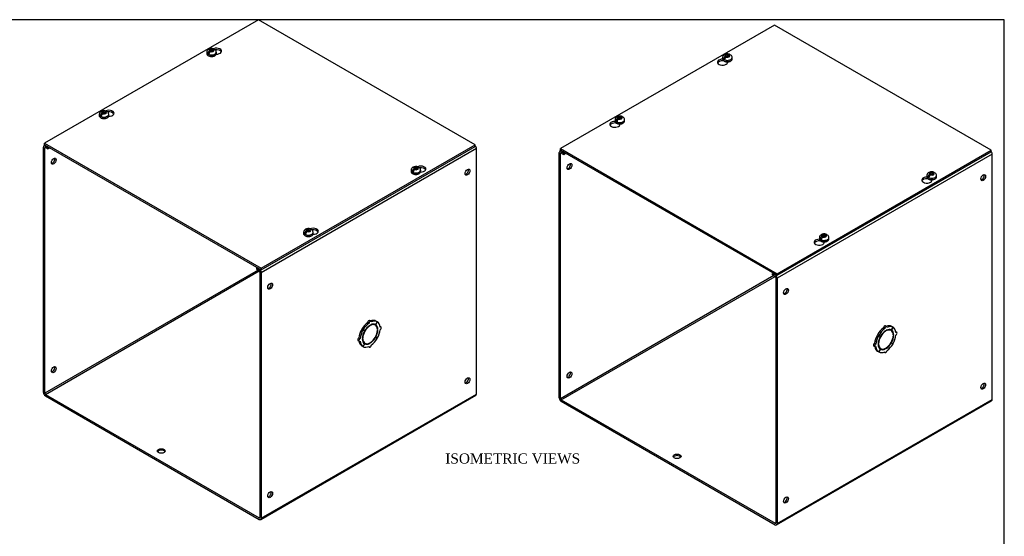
# Model space of a CAD drawing. Header units: inches. Extents: x 0.2 to 77.9, y -0.5 to 51.8.
# Tile 4 of 4: x 39.1 to 77.9, y 31.4 to 51.8. Entities that reach past the tile are written whole.
import ezdxf
from ezdxf.enums import TextEntityAlignment as Align

# ---------------------------------------------------------------- set-up
doc = ezdxf.new("R2010")
doc.units = ezdxf.units.IN
doc.header["$MEASUREMENT"] = 0
for name, color, linetype in [('COM56316-3', 7, 'Continuous'), ('COM70725-1', 7, 'Continuous'), ('Default', 7, 'Continuous'), ('SCS19515', 7, 'Continuous')]:
    doc.layers.add(name, color=color, linetype=linetype)
doc.styles.add('SEACAD_Times_New_Roman', font='times.ttf')

# ---------------------------------------------------------------- blocks, each defined once
blk = doc.blocks.new('SE5')
at = {"layer": 'COM56316-3', "color": 7, "linetype": 'Continuous'}
for p, q in [((68.824, 51.546), (60.383, 46.673)), ((77.367, 46.614), (68.824, 51.546)), ((66.8, 50.135), (66.8, 50.162)), ((66.8, 50.135), (66.815, 50.144)), ((66.977, 50.069), (66.977, 50.097)), ((62.557, 47.686), (62.557, 47.712)), ((62.557, 47.686), (62.573, 47.695)), ((62.734, 47.619), (62.734, 47.648)), ((60.383, 46.673), (68.926, 41.74)), ((60.383, 46.609), (60.383, 46.673)), ((60.383, 46.609), (68.926, 41.677)), ((68.926, 41.74), (77.367, 46.614)), ((77.367, 46.55), (77.367, 46.614)), ((68.926, 41.677), (77.367, 46.55)), ((74.857, 45.484), (74.857, 45.51)), ((74.857, 45.484), (74.872, 45.493)), ((75.034, 45.417), (75.034, 45.445)), ((70.614, 43.034), (70.614, 43.061)), ((70.614, 43.034), (70.63, 43.043)), ((70.791, 42.967), (70.791, 42.996)), ((68.926, 41.677), (68.926, 41.74))]:
    blk.add_line(p, q, dxfattribs=at)
for centre, major_axis, start_param, end_param in [((66.775, 50.083), (0.203, 0), 1.537302, 6.405229), ((66.775, 50.019), (-0.203, 0), 4.590345, 6.008059), ((62.533, 47.633), (0.203, 0), 1.537302, 6.405229), ((62.533, 47.57), (-0.203, 0), 4.590345, 6.008059), ((74.832, 45.431), (0.203, 0), 1.537302, 6.405229), ((74.832, 45.367), (-0.203, 0), 4.590345, 6.008059), ((70.59, 42.982), (0.203, 0), 1.537302, 6.405229), ((70.59, 42.918), (-0.203, 0), 4.590345, 6.008059)]:
    blk.add_ellipse(centre, major_axis=major_axis, ratio=0.57735, start_param=start_param, end_param=end_param, dxfattribs=at)
at = {"layer": 'COM70725-1', "color": 7, "linetype": 'Continuous'}
for p, q in [((60.405, 46.596), (60.361, 46.57)), ((60.339, 36.84), (60.339, 46.521)), ((60.39, 46.491), (60.415, 46.506)), ((60.39, 36.811), (60.39, 46.491)), ((60.437, 46.578), (60.415, 46.565)), ((60.415, 46.565), (60.515, 46.507)), ((60.415, 46.506), (60.515, 46.448)), ((60.515, 46.507), (60.537, 46.52)), ((60.515, 46.448), (60.515, 46.507)), ((60.515, 46.448), (60.588, 46.49)), ((77.411, 46.462), (68.926, 41.563)), ((77.411, 36.782), (77.411, 46.462)), ((68.798, 41.666), (60.39, 36.811)), ((60.415, 36.767), (68.849, 41.636)), ((68.771, 41.766), (68.749, 41.753)), ((68.749, 41.753), (68.849, 41.695)), ((68.749, 41.694), (68.749, 41.753)), ((68.749, 41.694), (68.849, 41.636)), ((68.849, 41.695), (68.871, 41.708)), ((68.875, 41.592), (68.875, 31.912)), ((68.926, 41.563), (68.926, 31.883)), ((73.175, 39.574), (73.124, 39.603)), ((73.251, 39.653), (73.2, 39.683)), ((73.499, 39.631), (73.437, 39.522)), ((73.439, 39.521), (73.502, 39.629)), ((73.499, 39.631), (73.448, 39.66)), ((73.502, 39.629), (73.499, 39.631)), ((72.937, 39.303), (72.886, 39.333)), ((72.886, 39.333), (72.949, 39.297)), ((72.939, 39.307), (72.888, 39.337)), ((72.951, 39.3), (72.888, 39.337)), ((72.937, 39.303), (73, 39.268)), ((73.001, 39.271), (72.939, 39.307)), ((73, 39.268), (72.949, 39.297)), ((73.001, 39.271), (72.951, 39.3)), ((73.205, 39.471), (73.189, 39.481)), ((73.205, 39.471), (73.205, 39.492)), ((73.233, 39.508), (73.233, 39.487)), ((73.426, 39.5), (73.375, 39.53)), ((73.439, 39.521), (73.437, 39.522)), ((73.528, 39.338), (73.509, 39.349)), ((73.511, 39.327), (73.528, 39.338)), ((73.528, 39.305), (73.511, 39.295)), ((73.646, 39.425), (73.612, 39.445)), ((72.742, 38.89), (72.793, 38.861)), ((72.824, 38.966), (72.773, 38.995)), ((72.91, 38.981), (72.928, 38.991)), ((72.928, 38.958), (72.91, 38.948)), ((72.928, 38.991), (72.911, 39.001)), ((73.437, 39.015), (73.425, 39.022)), ((73.439, 39.018), (73.426, 39.025)), ((73.437, 39.015), (73.499, 38.978)), ((73.502, 38.983), (73.439, 39.018)), ((72.937, 38.656), (72.886, 38.686)), ((73, 38.765), (72.937, 38.656)), ((72.939, 38.655), (72.937, 38.656)), ((72.939, 38.655), (73.001, 38.763)), ((72.962, 38.815), (73.013, 38.786)), ((73.001, 38.763), (73, 38.765)), ((73.154, 38.652), (73.188, 38.632)), ((73.205, 38.778), (73.186, 38.789)), ((73.205, 38.778), (73.205, 38.798)), ((73.233, 38.815), (73.233, 38.794)), ((60.415, 36.767), (68.849, 31.897)), ((60.415, 36.708), (68.849, 31.839)), ((68.903, 31.833), (77.389, 36.732)), ((68.926, 31.883), (77.411, 36.782)), ((68.875, 31.912), (68.849, 31.897))]:
    blk.add_line(p, q, dxfattribs=at)
for centre, major_axis, start_param, end_param in [((60.415, 46.477), (0.054, -0.0935), 2.356194, 3.926991), ((60.415, 46.477), (0.018, -0.0312), 2.356194, 3.926991), ((77.335, 46.506), (0.054, -0.0935), 0.785398, 1.918766), ((60.692, 45.997), (0.066, 0.115), 3.534412, 5.890366), ((77.007, 45.559), (0.066, 0.115), 3.534412, 5.890366), ((68.849, 41.607), (-0.054, 0.0935), 3.926991, 5.497787), ((68.849, 41.607), (-0.018, 0.0312), 3.926991, 5.497787), ((69.228, 41.068), (0.067, 0.115), 3.534412, 5.890366), ((73.168, 39.172), (0.281, 0.487), 0.896739, 1.566433), ((73.168, 39.629), (-0.0313, -0.0541), 3.141593, 5.497787), ((73.219, 39.599), (-0.0313, -0.0541), 2.356194, 5.497787), ((73.168, 39.172), (0.281, 0.487), 0.004363, 0.620067), ((73.219, 39.143), (0.281, 0.487), 0.004363, 0.674057), ((73.219, 39.143), (0.281, 0.487), 5.609128, 6.278822), ((73.168, 39.172), (-0.281, -0.487), 4.716752, 5.386446), ((73.219, 39.143), (-0.281, -0.487), 4.716752, 5.386446), ((73.219, 39.143), (-0.219, -0.379), 4.716752, 5.452057), ((73.219, 39.143), (-0.206, -0.357), 3.975495, 5.449283), ((73.219, 39.143), (0.281, 0.487), 0.896739, 1.566433), ((73.219, 39.143), (0.219, 0.379), 0.831128, 1.566433), ((73.219, 39.143), (-0.206, -0.357), 2.404698, 3.878487), ((73.219, 39.143), (0.219, 0.379), 0.004363, 0.739668), ((73.219, 39.143), (0.206, 0.357), 3.975495, 5.449283), ((73.168, 39.172), (-0.206, -0.357), 3.141593, 3.271499), ((73.168, 39.172), (0.219, 0.379), 5.920402, 6.166551), ((73.219, 39.143), (0.219, 0.379), 5.543517, 6.278822), ((73.219, 39.143), (0.219, 0.379), 4.716752, 5.452057), ((73.219, 39.143), (0.281, 0.487), 4.716752, 5.386446), ((73.615, 39.371), (-0.0312, -0.0541), 0.785398, 3.926991), ((72.773, 38.944), (0.0312, 0.0541), 0.785398, 3.141593), ((73.168, 39.172), (-0.281, -0.487), 5.663118, 6.278822), ((72.824, 38.915), (0.0312, 0.0541), 0.785398, 3.926991), ((73.219, 39.143), (-0.281, -0.487), 5.609128, 6.278822), ((73.219, 39.143), (-0.219, -0.379), 5.543517, 6.278822), ((73.219, 39.143), (0.206, 0.357), 2.404698, 3.878487), ((73.168, 39.172), (0.206, 0.357), 3.011687, 3.141593), ((73.219, 39.143), (-0.219, -0.379), 0.831128, 1.566433), ((73.219, 39.143), (-0.281, -0.487), 0.896739, 1.566433), ((73.219, 39.143), (-0.281, -0.487), 0.004363, 0.674057), ((73.168, 39.172), (-0.219, -0.379), 0.116634, 0.362783), ((73.219, 39.143), (-0.219, -0.379), 0.004363, 0.739668), ((73.219, 38.686), (0.0312, 0.0541), 2.356194, 5.497787), ((60.692, 37.773), (0.067, 0.115), 3.534412, 5.890366), ((77.007, 37.335), (0.066, 0.115), 3.534412, 5.890366), ((60.415, 36.796), (-0.054, 0.0935), 0.785398, 2.356194), ((60.415, 36.796), (-0.018, 0.0312), 0.785398, 2.356194), ((77.335, 36.826), (-0.054, 0.0935), 3.141593, 3.926991), ((64.986, 34.477), (-0.156, 0), 3.473487, 5.951291), ((69.228, 32.844), (0.067, 0.115), 3.534412, 5.890366), ((68.849, 31.927), (-0.018, 0.0312), 2.356194, 3.926991), ((68.849, 31.927), (-0.054, 0.0935), 2.356194, 3.926991)]:
    blk.add_ellipse(centre, major_axis=major_axis, ratio=0.57735, start_param=start_param, end_param=end_param, dxfattribs=at)
for centre, major_axis in [((60.743, 45.967), (0.066, 0.115)), ((77.057, 45.53), (0.067, 0.115)), ((69.279, 41.039), (0.067, 0.115)), ((60.743, 37.743), (0.067, 0.115)), ((77.057, 37.306), (0.066, 0.115)), ((64.986, 34.536), (0.156, 0)), ((69.279, 32.815), (0.067, 0.115))]:
    blk.add_ellipse(centre, major_axis=major_axis, ratio=0.57735, dxfattribs=at)
at = {"layer": 'SCS19515', "color": 7, "linetype": 'Continuous'}
for p, q in [((66.78, 50.263), (66.78, 50.214)), ((66.888, 50.254), (66.816, 50.213)), ((66.912, 50.329), (66.881, 50.311)), ((66.912, 50.369), (66.981, 50.369)), ((66.912, 50.329), (66.912, 50.369)), ((66.912, 50.329), (66.912, 50.278)), ((66.912, 50.308), (66.981, 50.308)), ((66.923, 50.287), (66.954, 50.304)), ((67.024, 50.304), (66.954, 50.304)), ((67.012, 50.387), (66.981, 50.369)), ((66.981, 50.308), (66.981, 50.369)), ((67.024, 50.332), (66.981, 50.308)), ((67.024, 50.345), (67.054, 50.362)), ((67.024, 50.345), (67.024, 50.304)), ((67.155, 50.214), (67.155, 50.263)), ((62.537, 47.814), (62.537, 47.765)), ((62.645, 47.805), (62.574, 47.763)), ((62.669, 47.879), (62.638, 47.862)), ((62.669, 47.92), (62.738, 47.92)), ((62.669, 47.879), (62.669, 47.92)), ((62.669, 47.879), (62.669, 47.828)), ((62.669, 47.858), (62.738, 47.858)), ((62.681, 47.837), (62.711, 47.855)), ((62.781, 47.855), (62.711, 47.855)), ((62.769, 47.937), (62.738, 47.92)), ((62.738, 47.858), (62.738, 47.92)), ((62.781, 47.883), (62.738, 47.858)), ((62.781, 47.895), (62.812, 47.913)), ((62.781, 47.895), (62.781, 47.855)), ((62.912, 47.765), (62.912, 47.814)), ((74.837, 45.612), (74.837, 45.563)), ((74.945, 45.602), (74.873, 45.561)), ((74.969, 45.677), (74.938, 45.659)), ((74.969, 45.717), (75.038, 45.717)), ((74.969, 45.677), (74.969, 45.717)), ((74.969, 45.677), (74.969, 45.626)), ((74.969, 45.656), (75.038, 45.656)), ((74.98, 45.635), (75.011, 45.653)), ((75.081, 45.653), (75.011, 45.653)), ((75.069, 45.735), (75.038, 45.717)), ((75.038, 45.656), (75.038, 45.717)), ((75.081, 45.681), (75.038, 45.656)), ((75.081, 45.693), (75.111, 45.711)), ((75.081, 45.693), (75.081, 45.653)), ((75.212, 45.563), (75.212, 45.612)), ((70.595, 43.162), (70.595, 43.113)), ((70.702, 43.153), (70.631, 43.111)), ((70.726, 43.228), (70.695, 43.21)), ((70.726, 43.268), (70.796, 43.268)), ((70.726, 43.228), (70.726, 43.268)), ((70.726, 43.228), (70.726, 43.177)), ((70.726, 43.207), (70.796, 43.207)), ((70.738, 43.185), (70.768, 43.203)), ((70.838, 43.203), (70.768, 43.203)), ((70.826, 43.286), (70.796, 43.268)), ((70.796, 43.207), (70.796, 43.268)), ((70.838, 43.231), (70.796, 43.207)), ((70.838, 43.243), (70.869, 43.261)), ((70.838, 43.243), (70.838, 43.203)), ((70.97, 43.113), (70.97, 43.162))]:
    blk.add_line(p, q, dxfattribs=at)
for centre, radius, start, end in [((66.958, 50.19), 0.144, 122.6431, 170.9725), ((67.001, 50.166), 0.144, 122.6435, 170.9722), ((67.027, 50.263), 0.128, 0.4963, 52.2625), ((62.716, 47.741), 0.144, 122.6431, 170.9725), ((62.758, 47.716), 0.144, 122.6435, 170.9722), ((62.784, 47.813), 0.128, 0.4963, 52.2625), ((75.015, 45.538), 0.144, 122.6431, 170.9725), ((75.058, 45.514), 0.144, 122.6435, 170.9722), ((75.084, 45.611), 0.128, 0.4963, 52.2625), ((70.773, 43.089), 0.144, 122.6431, 170.9725), ((70.815, 43.064), 0.144, 122.6435, 170.9722), ((70.841, 43.161), 0.128, 0.4963, 52.2625)]:
    blk.add_arc(centre, radius, start, end, dxfattribs=at)
for centre, major_axis, start_param, end_param in [((66.968, 50.263), (0.187, 0), 3.141482, 6.283185), ((66.968, 50.214), (-0.188, 0), 0, 3.141593), ((66.968, 50.276), (-0.186, 0), 0.623612, 0.947184), ((66.968, 50.337), (0.0975, 0), 1.098165, 3.614224), ((66.968, 50.337), (-0.0975, 0), 1.098165, 3.614224), ((66.968, 50.263), (0.187, 0), 0, 0.002419), ((62.725, 47.814), (0.187, 0), 3.141482, 6.283185), ((62.725, 47.765), (-0.187, 0), 0, 3.141593), ((62.725, 47.826), (-0.186, 0), 0.623612, 0.947184), ((62.725, 47.887), (0.0975, 0), 1.098165, 3.614224), ((62.725, 47.887), (-0.0975, 0), 1.098165, 3.614224), ((62.725, 47.814), (0.187, 0), 0, 0.002419), ((75.025, 45.612), (0.187, 0), 3.141482, 6.283185), ((75.025, 45.563), (-0.188, 0), 0, 3.141593), ((75.025, 45.624), (-0.186, 0), 0.623612, 0.947184), ((75.025, 45.685), (0.0975, 0), 1.098165, 3.614224), ((75.025, 45.685), (-0.0975, 0), 1.098165, 3.614224), ((75.025, 45.612), (0.187, 0), 0, 0.002419), ((70.782, 43.162), (0.188, 0), 3.141482, 6.283185), ((70.782, 43.113), (-0.188, 0), 0, 3.141593), ((70.782, 43.174), (-0.186, 0), 0.623612, 0.947184), ((70.782, 43.235), (0.0975, 0), 1.098165, 3.614224), ((70.782, 43.235), (-0.0975, 0), 1.098165, 3.614224), ((70.782, 43.162), (0.188, 0), 0, 0.002419)]:
    blk.add_ellipse(centre, major_axis=major_axis, ratio=0.57735, start_param=start_param, end_param=end_param, dxfattribs=at)
for points, knots in [([(67.054, 50.393), (67.048, 50.396), (67.03, 50.403), (66.991, 50.41), (66.943, 50.41), (66.893, 50.4), (66.851, 50.381), (66.817, 50.355), (66.794, 50.324), (66.781, 50.291), (66.781, 50.272), (66.781, 50.263)], [0, 0, 0, 0, 0.048681, 0.178902, 0.311323, 0.447287, 0.590074, 0.709827, 0.822017, 0.931094, 1, 1, 1, 1]), ([(66.782, 50.216), (66.781, 50.211), (66.78, 50.196), (66.791, 50.17), (66.813, 50.144), (66.845, 50.122), (66.885, 50.106), (66.932, 50.096), (66.981, 50.094), (67.029, 50.1), (67.073, 50.114), (67.111, 50.135), (67.138, 50.161), (67.153, 50.189), (67.154, 50.206), (67.154, 50.215)], [0, 0, 0, 0, 0.037609, 0.113629, 0.190151, 0.271041, 0.355175, 0.439745, 0.524098, 0.608564, 0.69353, 0.779519, 0.866772, 0.941459, 1, 1, 1, 1]), ([(67.076, 50.363), (67.076, 50.367), (67.075, 50.37), (67.072, 50.377), (67.07, 50.38), (67.067, 50.385), (67.064, 50.388), (67.06, 50.392), (67.057, 50.393), (67.051, 50.395), (67.048, 50.396), (67.041, 50.396), (67.038, 50.396), (67.031, 50.395), (67.027, 50.394), (67.019, 50.391), (67.016, 50.389), (67.012, 50.387)], [0, 0, 0, 0, 0.125, 0.125, 0.25, 0.25, 0.375, 0.375, 0.5, 0.5, 0.625, 0.625, 0.75, 0.75, 0.875, 0.875, 1, 1, 1, 1]), ([(67.054, 50.362), (67.058, 50.365), (67.062, 50.366), (67.069, 50.369), (67.073, 50.37), (67.08, 50.372), (67.084, 50.372), (67.09, 50.371), (67.093, 50.371), (67.099, 50.369), (67.102, 50.367), (67.105, 50.365), (67.105, 50.365), (67.105, 50.364)], [0, 0, 0, 0, 0.125, 0.125, 0.25, 0.25, 0.375, 0.375, 0.5, 0.5, 0.625, 0.625, 0.6402218, 0.6402218, 0.6402218, 0.6402218]), ([(62.539, 47.767), (62.539, 47.761), (62.537, 47.746), (62.548, 47.721), (62.57, 47.695), (62.602, 47.673), (62.643, 47.656), (62.689, 47.647), (62.738, 47.645), (62.786, 47.651), (62.831, 47.664), (62.868, 47.685), (62.895, 47.711), (62.911, 47.74), (62.911, 47.757), (62.911, 47.766)], [0, 0, 0, 0, 0.037609, 0.113629, 0.190151, 0.271041, 0.355175, 0.439745, 0.524098, 0.608564, 0.69353, 0.779519, 0.866772, 0.941459, 1, 1, 1, 1]), ([(62.811, 47.944), (62.805, 47.946), (62.787, 47.954), (62.749, 47.96), (62.7, 47.961), (62.651, 47.951), (62.608, 47.932), (62.574, 47.905), (62.551, 47.874), (62.539, 47.842), (62.539, 47.823), (62.539, 47.814)], [0, 0, 0, 0, 0.048681, 0.178902, 0.311323, 0.447287, 0.590074, 0.709827, 0.822017, 0.931094, 1, 1, 1, 1]), ([(62.834, 47.913), (62.833, 47.917), (62.832, 47.921), (62.829, 47.928), (62.828, 47.931), (62.824, 47.936), (62.822, 47.938), (62.817, 47.942), (62.814, 47.944), (62.808, 47.946), (62.805, 47.946), (62.799, 47.947), (62.795, 47.947), (62.788, 47.945), (62.784, 47.944), (62.777, 47.941), (62.773, 47.94), (62.769, 47.937)], [0, 0, 0, 0, 0.125, 0.125, 0.25, 0.25, 0.375, 0.375, 0.5, 0.5, 0.625, 0.625, 0.75, 0.75, 0.875, 0.875, 1, 1, 1, 1]), ([(62.812, 47.913), (62.815, 47.915), (62.819, 47.917), (62.827, 47.92), (62.83, 47.921), (62.838, 47.922), (62.841, 47.922), (62.848, 47.922), (62.851, 47.921), (62.857, 47.919), (62.859, 47.918), (62.862, 47.915), (62.862, 47.915), (62.863, 47.915)], [0, 0, 0, 0, 0.125, 0.125, 0.25, 0.25, 0.375, 0.375, 0.5, 0.5, 0.625, 0.625, 0.6402218, 0.6402218, 0.6402218, 0.6402218]), ([(75.111, 45.741), (75.105, 45.744), (75.087, 45.752), (75.048, 45.758), (75, 45.758), (74.95, 45.749), (74.908, 45.73), (74.874, 45.703), (74.851, 45.672), (74.838, 45.639), (74.838, 45.62), (74.838, 45.612)], [0, 0, 0, 0, 0.048681, 0.178902, 0.311323, 0.447287, 0.590074, 0.709827, 0.822017, 0.931094, 1, 1, 1, 1]), ([(74.839, 45.565), (74.838, 45.559), (74.837, 45.544), (74.848, 45.518), (74.87, 45.492), (74.902, 45.47), (74.942, 45.454), (74.989, 45.444), (75.038, 45.443), (75.086, 45.449), (75.13, 45.462), (75.168, 45.483), (75.195, 45.509), (75.21, 45.537), (75.211, 45.555), (75.211, 45.563)], [0, 0, 0, 0, 0.037609, 0.113629, 0.190151, 0.271041, 0.355175, 0.439745, 0.524098, 0.608564, 0.69353, 0.779519, 0.866772, 0.941459, 1, 1, 1, 1]), ([(75.133, 45.711), (75.133, 45.715), (75.132, 45.719), (75.129, 45.725), (75.128, 45.728), (75.124, 45.734), (75.122, 45.736), (75.117, 45.74), (75.114, 45.741), (75.108, 45.743), (75.105, 45.744), (75.098, 45.745), (75.095, 45.744), (75.088, 45.743), (75.084, 45.742), (75.077, 45.739), (75.073, 45.737), (75.069, 45.735)], [0, 0, 0, 0, 0.125, 0.125, 0.25, 0.25, 0.375, 0.375, 0.5, 0.5, 0.625, 0.625, 0.75, 0.75, 0.875, 0.875, 1, 1, 1, 1]), ([(75.111, 45.711), (75.115, 45.713), (75.119, 45.715), (75.127, 45.718), (75.13, 45.719), (75.137, 45.72), (75.141, 45.72), (75.147, 45.72), (75.151, 45.719), (75.156, 45.717), (75.159, 45.715), (75.162, 45.713), (75.162, 45.713), (75.162, 45.713)], [0, 0, 0, 0, 0.125, 0.125, 0.25, 0.25, 0.375, 0.375, 0.5, 0.5, 0.625, 0.625, 0.6402218, 0.6402218, 0.6402218, 0.6402218]), ([(70.596, 43.115), (70.596, 43.109), (70.594, 43.095), (70.606, 43.069), (70.627, 43.043), (70.659, 43.021), (70.7, 43.004), (70.746, 42.995), (70.795, 42.993), (70.843, 42.999), (70.888, 43.013), (70.926, 43.033), (70.952, 43.059), (70.968, 43.088), (70.968, 43.105), (70.968, 43.114)], [0, 0, 0, 0, 0.037609, 0.113629, 0.190151, 0.271041, 0.355175, 0.439745, 0.524098, 0.608564, 0.69353, 0.779519, 0.866772, 0.941459, 1, 1, 1, 1]), ([(70.868, 43.292), (70.862, 43.294), (70.845, 43.302), (70.806, 43.308), (70.757, 43.309), (70.708, 43.299), (70.665, 43.28), (70.631, 43.254), (70.608, 43.222), (70.596, 43.19), (70.596, 43.171), (70.596, 43.162)], [0, 0, 0, 0, 0.048681, 0.178902, 0.311323, 0.447287, 0.590074, 0.709827, 0.822017, 0.931094, 1, 1, 1, 1]), ([(70.891, 43.262), (70.89, 43.265), (70.889, 43.269), (70.887, 43.276), (70.885, 43.279), (70.881, 43.284), (70.879, 43.287), (70.874, 43.29), (70.871, 43.292), (70.865, 43.294), (70.862, 43.295), (70.856, 43.295), (70.852, 43.295), (70.845, 43.294), (70.841, 43.292), (70.834, 43.29), (70.83, 43.288), (70.826, 43.286)], [0, 0, 0, 0, 0.125, 0.125, 0.25, 0.25, 0.375, 0.375, 0.5, 0.5, 0.625, 0.625, 0.75, 0.75, 0.875, 0.875, 1, 1, 1, 1]), ([(70.869, 43.261), (70.873, 43.263), (70.876, 43.265), (70.884, 43.268), (70.888, 43.269), (70.895, 43.27), (70.898, 43.271), (70.905, 43.27), (70.908, 43.269), (70.914, 43.267), (70.916, 43.266), (70.919, 43.264), (70.92, 43.263), (70.92, 43.263)], [0, 0, 0, 0, 0.125, 0.125, 0.25, 0.25, 0.375, 0.375, 0.5, 0.5, 0.625, 0.625, 0.6402218, 0.6402218, 0.6402218, 0.6402218])]:
    blk.add_open_spline(points, degree=3, knots=knots, dxfattribs=at)
blk = doc.blocks.new('SE7')
at = {"layer": 'COM56316-3', "color": 7, "linetype": 'Continuous'}
for p, q in [((48.485, 51.759), (40.044, 46.886)), ((57.028, 46.827), (48.485, 51.759)), ((40.044, 46.886), (48.587, 41.953)), ((40.044, 46.822), (40.044, 46.886)), ((40.044, 46.822), (48.587, 41.89)), ((48.587, 41.953), (57.028, 46.827)), ((48.587, 41.89), (57.028, 46.763)), ((57.028, 46.763), (57.028, 46.827)), ((48.587, 41.89), (48.587, 41.953))]:
    blk.add_line(p, q, dxfattribs=at)
for centre, major_axis, start_param, end_param in [((46.821, 50.518), (-0.203, 0), 1.523067, 5.28954), ((46.821, 50.454), (0.203, 0), 0.275127, 1.794903), ((42.579, 48.069), (-0.203, 0), 1.523067, 5.350338), ((42.579, 48.005), (0.203, 0), 0.275127, 1.794903), ((54.879, 45.866), (-0.203, 0), 1.523067, 5.350338), ((54.879, 45.803), (0.203, 0), 0.275127, 1.794903), ((50.636, 43.417), (-0.203, 0), 1.523067, 5.350338), ((50.636, 43.353), (0.203, 0), 0.275127, 1.794903)]:
    blk.add_ellipse(centre, major_axis=major_axis, ratio=0.57735, start_param=start_param, end_param=end_param, dxfattribs=at)
at = {"layer": 'COM70725-1', "color": 7, "linetype": 'Continuous'}
for p, q in [((40, 37.054), (40, 46.734)), ((40.067, 46.809), (40.022, 46.783)), ((40.051, 46.705), (40.076, 46.719)), ((40.051, 37.024), (40.051, 46.705)), ((40.099, 46.791), (40.076, 46.778)), ((40.076, 46.778), (40.177, 46.72)), ((40.076, 46.719), (40.177, 46.661)), ((40.177, 46.72), (40.199, 46.733)), ((40.177, 46.661), (40.177, 46.72)), ((40.177, 46.661), (40.25, 46.703)), ((57.072, 46.675), (48.587, 41.776)), ((57.072, 36.995), (57.072, 46.675)), ((48.433, 41.979), (48.41, 41.966)), ((48.41, 41.966), (48.511, 41.908)), ((48.41, 41.908), (48.41, 41.966)), ((48.46, 41.879), (40.051, 37.024)), ((40.076, 36.98), (48.511, 41.85)), ((48.41, 41.908), (48.511, 41.85)), ((48.511, 41.908), (48.533, 41.921)), ((48.536, 41.806), (48.536, 32.125)), ((48.587, 41.776), (48.587, 32.096)), ((52.837, 39.787), (52.786, 39.816)), ((52.867, 39.684), (52.85, 39.694)), ((52.912, 39.867), (52.861, 39.896)), ((52.867, 39.684), (52.867, 39.705)), ((52.895, 39.721), (52.895, 39.701)), ((53.087, 39.713), (53.036, 39.743)), ((53.161, 39.844), (53.099, 39.736)), ((53.1, 39.734), (53.099, 39.736)), ((53.1, 39.734), (53.163, 39.843)), ((53.161, 39.844), (53.11, 39.873)), ((53.163, 39.843), (53.161, 39.844)), ((53.307, 39.638), (53.273, 39.658)), ((52.598, 39.516), (52.547, 39.546)), ((52.547, 39.546), (52.61, 39.51)), ((52.601, 39.521), (52.55, 39.55)), ((52.612, 39.513), (52.55, 39.55)), ((52.589, 39.204), (52.573, 39.214)), ((52.598, 39.516), (52.661, 39.481)), ((52.663, 39.484), (52.601, 39.521)), ((52.661, 39.481), (52.61, 39.51)), ((52.663, 39.484), (52.612, 39.513)), ((53.099, 39.228), (53.086, 39.235)), ((53.1, 39.231), (53.088, 39.239)), ((53.099, 39.228), (53.161, 39.192)), ((53.163, 39.196), (53.1, 39.231)), ((53.19, 39.551), (53.171, 39.562)), ((53.172, 39.541), (53.19, 39.551)), ((53.19, 39.518), (53.172, 39.508)), ((52.403, 39.103), (52.454, 39.074)), ((52.485, 39.179), (52.435, 39.208)), ((52.598, 38.87), (52.547, 38.899)), ((52.572, 39.194), (52.589, 39.204)), ((52.589, 39.172), (52.572, 39.161)), ((52.661, 38.978), (52.598, 38.87)), ((52.601, 38.868), (52.598, 38.87)), ((52.601, 38.868), (52.663, 38.977)), ((52.624, 39.028), (52.675, 38.999)), ((52.663, 38.977), (52.661, 38.978)), ((52.815, 38.865), (52.85, 38.846)), ((52.867, 38.991), (52.847, 39.002)), ((52.867, 38.991), (52.867, 39.012)), ((52.895, 39.028), (52.895, 39.007)), ((40.076, 36.98), (48.511, 32.111)), ((40.076, 36.921), (48.511, 32.052)), ((48.565, 32.046), (57.05, 36.945)), ((48.587, 32.096), (57.072, 36.995)), ((48.536, 32.125), (48.511, 32.111))]:
    blk.add_line(p, q, dxfattribs=at)
for centre, major_axis, start_param, end_param in [((40.076, 46.69), (0.054, -0.0935), 2.356194, 3.926991), ((40.076, 46.69), (0.018, -0.0312), 2.356194, 3.926991), ((56.996, 46.719), (0.054, -0.0935), 0.785398, 1.918766), ((40.354, 46.21), (0.066, 0.115), 3.534412, 5.890366), ((56.668, 45.772), (0.066, 0.115), 3.534412, 5.890366), ((48.511, 41.82), (-0.054, 0.0935), 3.926991, 5.497787), ((48.511, 41.82), (-0.018, 0.0312), 3.926991, 5.497787), ((48.89, 41.281), (0.067, 0.115), 3.534412, 5.890366), ((52.83, 39.386), (0.281, 0.487), 0.896739, 1.566433), ((52.881, 39.356), (-0.206, -0.357), 3.975495, 5.449283), ((52.881, 39.356), (0.281, 0.487), 0.896739, 1.566433), ((52.881, 39.356), (0.219, 0.379), 0.831128, 1.566433), ((52.83, 39.842), (-0.0313, -0.0541), 3.141593, 5.497787), ((52.881, 39.813), (-0.0313, -0.0541), 2.356194, 5.497787), ((52.83, 39.386), (0.281, 0.487), 0.004363, 0.620067), ((52.881, 39.356), (-0.206, -0.357), 2.404698, 3.878487), ((52.881, 39.356), (0.219, 0.379), 0.004363, 0.739668), ((52.881, 39.356), (0.281, 0.487), 0.004363, 0.674057), ((52.83, 39.386), (-0.206, -0.357), 3.141593, 3.271499), ((52.83, 39.386), (0.219, 0.379), 5.920402, 6.166551), ((52.881, 39.356), (0.219, 0.379), 5.543517, 6.278822), ((52.881, 39.356), (0.281, 0.487), 5.609128, 6.278822), ((53.276, 39.584), (-0.0312, -0.0541), 0.785398, 3.926991), ((52.83, 39.386), (-0.281, -0.487), 4.716752, 5.386446), ((52.881, 39.356), (-0.281, -0.487), 4.716752, 5.386446), ((52.881, 39.356), (-0.219, -0.379), 4.716752, 5.452057), ((52.881, 39.356), (0.206, 0.357), 3.975495, 5.449283), ((52.881, 39.356), (-0.219, -0.379), 0.831128, 1.566433), ((52.881, 39.356), (0.219, 0.379), 4.716752, 5.452057), ((52.881, 39.356), (0.281, 0.487), 4.716752, 5.386446), ((52.435, 39.157), (0.0313, 0.0541), 0.785398, 3.141593), ((52.83, 39.386), (-0.281, -0.487), 5.663118, 6.278822), ((52.485, 39.128), (0.0313, 0.0541), 0.785398, 3.926991), ((52.881, 39.356), (-0.281, -0.487), 5.609128, 6.278822), ((52.881, 39.356), (-0.219, -0.379), 5.543517, 6.278822), ((52.881, 39.356), (0.206, 0.357), 2.404698, 3.878487), ((52.83, 39.386), (0.206, 0.357), 3.011687, 3.141593), ((52.881, 39.356), (-0.281, -0.487), 0.004363, 0.674057), ((52.83, 39.386), (-0.219, -0.379), 0.116634, 0.362783), ((52.881, 39.356), (-0.219, -0.379), 0.004363, 0.739668), ((52.881, 38.9), (0.0313, 0.0541), 2.356194, 5.497787), ((52.881, 39.356), (-0.281, -0.487), 0.896739, 1.566433), ((40.354, 37.986), (0.066, 0.115), 3.534412, 5.890366), ((56.668, 37.548), (0.067, 0.115), 3.534412, 5.890366), ((40.076, 37.01), (-0.054, 0.0935), 0.785398, 2.356194), ((40.076, 37.01), (-0.018, 0.0312), 0.785398, 2.356194), ((56.996, 37.039), (-0.054, 0.0935), 3.141593, 3.926991), ((44.647, 34.691), (0.156, 0), 0.331895, 2.809698), ((48.89, 33.058), (0.067, 0.115), 3.534412, 5.890366), ((48.511, 32.14), (-0.018, 0.0312), 2.356194, 3.926991), ((48.511, 32.14), (-0.054, 0.0935), 2.356194, 3.926991)]:
    blk.add_ellipse(centre, major_axis=major_axis, ratio=0.57735, start_param=start_param, end_param=end_param, dxfattribs=at)
for centre, major_axis in [((40.405, 46.18), (0.066, 0.115)), ((56.719, 45.743), (0.067, 0.115)), ((48.941, 41.252), (0.067, 0.115)), ((40.405, 37.957), (0.067, 0.115)), ((56.719, 37.519), (0.067, 0.115)), ((44.647, 34.749), (-0.156, 0)), ((48.941, 33.028), (0.067, 0.115))]:
    blk.add_ellipse(centre, major_axis=major_axis, ratio=0.57735, dxfattribs=at)
at = {"layer": 'SCS19515', "color": 7, "linetype": 'Continuous'}
for p, q in [((46.442, 50.476), (46.442, 50.427)), ((46.573, 50.542), (46.542, 50.524)), ((46.573, 50.582), (46.643, 50.582)), ((46.573, 50.542), (46.573, 50.582)), ((46.573, 50.542), (46.573, 50.491)), ((46.573, 50.521), (46.643, 50.521)), ((46.585, 50.5), (46.615, 50.518)), ((46.685, 50.518), (46.615, 50.518)), ((46.673, 50.6), (46.643, 50.582)), ((46.643, 50.521), (46.643, 50.582)), ((46.685, 50.546), (46.643, 50.521)), ((46.685, 50.558), (46.716, 50.576)), ((46.685, 50.558), (46.685, 50.518)), ((46.817, 50.427), (46.817, 50.476)), ((46.549, 50.467), (46.478, 50.426)), ((42.431, 48.151), (42.4, 48.133)), ((42.199, 48.027), (42.199, 47.978)), ((42.307, 48.018), (42.235, 47.976)), ((42.33, 48.093), (42.3, 48.075)), ((42.33, 48.133), (42.4, 48.133)), ((42.33, 48.093), (42.33, 48.133)), ((42.33, 48.093), (42.33, 48.042)), ((42.33, 48.072), (42.4, 48.072)), ((42.342, 48.05), (42.373, 48.068)), ((42.442, 48.068), (42.373, 48.068)), ((42.4, 48.072), (42.4, 48.133)), ((42.442, 48.096), (42.4, 48.072)), ((42.442, 48.108), (42.473, 48.126)), ((42.442, 48.108), (42.442, 48.068)), ((42.574, 47.978), (42.574, 48.027)), ((54.499, 45.825), (54.499, 45.776)), ((54.606, 45.815), (54.535, 45.774)), ((54.63, 45.89), (54.599, 45.873)), ((54.63, 45.931), (54.7, 45.931)), ((54.63, 45.89), (54.63, 45.931)), ((54.63, 45.89), (54.63, 45.839)), ((54.63, 45.869), (54.7, 45.869)), ((54.642, 45.848), (54.673, 45.866)), ((54.742, 45.866), (54.673, 45.866)), ((54.731, 45.948), (54.7, 45.931)), ((54.7, 45.869), (54.7, 45.931)), ((54.742, 45.894), (54.7, 45.869)), ((54.742, 45.906), (54.773, 45.924)), ((54.742, 45.906), (54.742, 45.866)), ((54.874, 45.776), (54.874, 45.825)), ((50.488, 43.499), (50.457, 43.481)), ((50.256, 43.375), (50.256, 43.326)), ((50.364, 43.366), (50.292, 43.325)), ((50.388, 43.441), (50.357, 43.423)), ((50.388, 43.481), (50.457, 43.481)), ((50.388, 43.441), (50.388, 43.481)), ((50.388, 43.441), (50.388, 43.39)), ((50.388, 43.42), (50.457, 43.42)), ((50.399, 43.399), (50.43, 43.416)), ((50.5, 43.416), (50.43, 43.416)), ((50.457, 43.42), (50.457, 43.481)), ((50.5, 43.444), (50.457, 43.42)), ((50.5, 43.457), (50.53, 43.474)), ((50.5, 43.457), (50.5, 43.416)), ((50.631, 43.326), (50.631, 43.375))]:
    blk.add_line(p, q, dxfattribs=at)
for centre, radius, start, end in [((46.578, 50.473), 0.136, 117.5776, 178.8883), ((46.62, 50.403), 0.144, 122.6431, 170.9725), ((46.628, 50.385), 0.238, 68.598, 118.3989), ((46.662, 50.379), 0.144, 122.6435, 170.9722), ((46.695, 50.48), 0.121, 358.302, 53.4659), ((42.336, 48.024), 0.136, 117.5776, 178.8883), ((42.386, 47.935), 0.238, 68.598, 118.3989), ((42.377, 47.954), 0.144, 122.6431, 170.9725), ((42.42, 47.929), 0.144, 122.6435, 170.9722), ((42.452, 48.03), 0.121, 358.302, 53.4659), ((54.635, 45.821), 0.136, 117.5776, 178.8883), ((54.677, 45.752), 0.144, 122.6431, 170.9725), ((54.686, 45.733), 0.238, 68.598, 118.3989), ((54.719, 45.727), 0.144, 122.6435, 170.9722), ((54.752, 45.828), 0.121, 358.302, 53.4659), ((50.393, 43.372), 0.136, 117.5776, 178.8883), ((50.443, 43.283), 0.238, 68.598, 118.3989), ((50.434, 43.302), 0.144, 122.6431, 170.9725), ((50.477, 43.278), 0.144, 122.6435, 170.9722), ((50.509, 43.379), 0.121, 358.302, 53.4659)]:
    blk.add_arc(centre, radius, start, end, dxfattribs=at)
for centre, major_axis, start_param, end_param in [((46.629, 50.476), (-0.188, 0), 0.002419, 3.141482), ((46.629, 50.55), (0.0975, 0), 1.098165, 3.614224), ((46.629, 50.55), (-0.0975, 0), 1.098165, 3.614224), ((46.629, 50.427), (0.188, 0), 3.141593, 6.283185), ((46.629, 50.489), (-0.186, 0), 0.623612, 0.947184), ((42.386, 48.1), (0.0975, 0), 1.098165, 3.614224), ((42.386, 48.027), (-0.187, 0), 0.002419, 3.141482), ((42.386, 47.978), (0.188, 0), 3.141593, 6.283185), ((42.386, 48.039), (-0.186, 0), 0.623612, 0.947184), ((42.386, 48.1), (-0.0975, 0), 1.098165, 3.614224), ((54.686, 45.825), (-0.188, 0), 0.002419, 3.141482), ((54.686, 45.898), (0.0975, 0), 1.098165, 3.614224), ((54.686, 45.898), (-0.0975, 0), 1.098165, 3.614224), ((54.686, 45.776), (0.187, 0), 3.141593, 6.283185), ((54.686, 45.837), (-0.186, 0), 0.623612, 0.947184), ((50.444, 43.449), (0.0975, 0), 1.098165, 3.614224), ((50.444, 43.375), (-0.187, 0), 0.002419, 3.141482), ((50.444, 43.326), (0.188, 0), 3.141593, 6.283185), ((50.444, 43.387), (-0.186, 0), 0.623612, 0.947184), ((50.444, 43.449), (-0.0975, 0), 1.098165, 3.614224)]:
    blk.add_ellipse(centre, major_axis=major_axis, ratio=0.57735, start_param=start_param, end_param=end_param, dxfattribs=at)
for points, knots in [([(46.738, 50.576), (46.737, 50.58), (46.736, 50.584), (46.734, 50.59), (46.732, 50.593), (46.728, 50.599), (46.726, 50.601), (46.721, 50.605), (46.718, 50.606), (46.712, 50.608), (46.709, 50.609), (46.703, 50.609), (46.699, 50.609), (46.692, 50.608), (46.688, 50.607), (46.681, 50.604), (46.677, 50.602), (46.673, 50.6)], [0, 0, 0, 0, 0.125, 0.125, 0.25, 0.25, 0.375, 0.375, 0.5, 0.5, 0.625, 0.625, 0.75, 0.75, 0.875, 0.875, 1, 1, 1, 1]), ([(46.716, 50.576), (46.72, 50.578), (46.723, 50.58), (46.731, 50.582), (46.735, 50.584), (46.742, 50.585), (46.745, 50.585), (46.752, 50.585), (46.755, 50.584), (46.761, 50.582), (46.763, 50.58), (46.766, 50.578), (46.767, 50.578), (46.767, 50.578)], [0, 0, 0, 0, 0.125, 0.125, 0.25, 0.25, 0.375, 0.375, 0.5, 0.5, 0.625, 0.625, 0.6405318, 0.6405318, 0.6405318, 0.6405318]), ([(46.443, 50.427), (46.443, 50.423), (46.441, 50.411), (46.451, 50.387), (46.471, 50.36), (46.502, 50.337), (46.542, 50.32), (46.588, 50.31), (46.637, 50.307), (46.685, 50.313), (46.726, 50.324), (46.747, 50.334), (46.756, 50.34)], [0, 0, 0, 0, 0.029476, 0.132836, 0.23623, 0.345295, 0.459168, 0.573955, 0.688436, 0.803002, 0.918187, 1, 1, 1, 1]), ([(46.756, 50.34), (46.763, 50.344), (46.78, 50.355), (46.802, 50.377), (46.815, 50.404), (46.815, 50.419), (46.815, 50.425)], [0, 0, 0, 0, 0.183738, 0.532685, 0.831234, 1, 1, 1, 1]), ([(42.495, 48.127), (42.495, 48.13), (42.494, 48.134), (42.491, 48.141), (42.489, 48.144), (42.486, 48.149), (42.483, 48.152), (42.478, 48.155), (42.476, 48.157), (42.47, 48.159), (42.467, 48.16), (42.46, 48.16), (42.457, 48.16), (42.449, 48.159), (42.446, 48.157), (42.438, 48.155), (42.435, 48.153), (42.431, 48.151)], [0, 0, 0, 0, 0.125, 0.125, 0.25, 0.25, 0.375, 0.375, 0.5, 0.5, 0.625, 0.625, 0.75, 0.75, 0.875, 0.875, 1, 1, 1, 1]), ([(42.2, 47.977), (42.2, 47.974), (42.198, 47.961), (42.208, 47.937), (42.229, 47.91), (42.26, 47.888), (42.299, 47.871), (42.345, 47.861), (42.394, 47.858), (42.442, 47.863), (42.484, 47.875), (42.504, 47.885), (42.514, 47.89)], [0, 0, 0, 0, 0.029476, 0.132836, 0.23623, 0.345295, 0.459168, 0.573955, 0.688436, 0.803002, 0.918187, 1, 1, 1, 1]), ([(42.473, 48.126), (42.477, 48.128), (42.481, 48.13), (42.488, 48.133), (42.492, 48.134), (42.499, 48.135), (42.503, 48.135), (42.509, 48.135), (42.512, 48.134), (42.518, 48.132), (42.521, 48.131), (42.524, 48.129), (42.524, 48.128), (42.524, 48.128)], [0, 0, 0, 0, 0.125, 0.125, 0.25, 0.25, 0.375, 0.375, 0.5, 0.5, 0.625, 0.625, 0.6405318, 0.6405318, 0.6405318, 0.6405318]), ([(42.514, 47.89), (42.521, 47.894), (42.538, 47.905), (42.559, 47.928), (42.573, 47.954), (42.572, 47.97), (42.572, 47.976)], [0, 0, 0, 0, 0.183738, 0.532685, 0.831234, 1, 1, 1, 1]), ([(54.795, 45.924), (54.794, 45.928), (54.793, 45.932), (54.791, 45.939), (54.789, 45.942), (54.785, 45.947), (54.783, 45.949), (54.778, 45.953), (54.775, 45.954), (54.77, 45.957), (54.766, 45.957), (54.76, 45.958), (54.756, 45.957), (54.749, 45.956), (54.746, 45.955), (54.738, 45.952), (54.734, 45.95), (54.731, 45.948)], [0, 0, 0, 0, 0.125, 0.125, 0.25, 0.25, 0.375, 0.375, 0.5, 0.5, 0.625, 0.625, 0.75, 0.75, 0.875, 0.875, 1, 1, 1, 1]), ([(54.773, 45.924), (54.777, 45.926), (54.781, 45.928), (54.788, 45.931), (54.792, 45.932), (54.799, 45.933), (54.802, 45.933), (54.809, 45.933), (54.812, 45.932), (54.818, 45.93), (54.821, 45.928), (54.823, 45.926), (54.824, 45.926), (54.824, 45.926)], [0, 0, 0, 0, 0.125, 0.125, 0.25, 0.25, 0.375, 0.375, 0.5, 0.5, 0.625, 0.625, 0.6405318, 0.6405318, 0.6405318, 0.6405318]), ([(54.5, 45.775), (54.5, 45.771), (54.498, 45.759), (54.508, 45.735), (54.528, 45.708), (54.559, 45.686), (54.599, 45.669), (54.645, 45.658), (54.694, 45.656), (54.742, 45.661), (54.784, 45.672), (54.804, 45.683), (54.814, 45.688)], [0, 0, 0, 0, 0.029476, 0.132836, 0.23623, 0.345295, 0.459168, 0.573955, 0.688436, 0.803002, 0.918187, 1, 1, 1, 1]), ([(54.814, 45.688), (54.82, 45.692), (54.837, 45.703), (54.859, 45.726), (54.872, 45.752), (54.872, 45.767), (54.872, 45.774)], [0, 0, 0, 0, 0.183738, 0.532685, 0.831234, 1, 1, 1, 1]), ([(50.552, 43.475), (50.552, 43.479), (50.551, 43.482), (50.548, 43.489), (50.546, 43.492), (50.543, 43.497), (50.54, 43.5), (50.536, 43.504), (50.533, 43.505), (50.527, 43.507), (50.524, 43.508), (50.517, 43.508), (50.514, 43.508), (50.507, 43.507), (50.503, 43.506), (50.495, 43.503), (50.492, 43.501), (50.488, 43.499)], [0, 0, 0, 0, 0.125, 0.125, 0.25, 0.25, 0.375, 0.375, 0.5, 0.5, 0.625, 0.625, 0.75, 0.75, 0.875, 0.875, 1, 1, 1, 1]), ([(50.257, 43.325), (50.257, 43.322), (50.255, 43.309), (50.265, 43.285), (50.286, 43.259), (50.317, 43.236), (50.356, 43.219), (50.402, 43.209), (50.451, 43.206), (50.499, 43.211), (50.541, 43.223), (50.561, 43.233), (50.571, 43.238)], [0, 0, 0, 0, 0.029476, 0.132836, 0.23623, 0.345295, 0.459168, 0.573955, 0.688436, 0.803002, 0.918187, 1, 1, 1, 1]), ([(50.53, 43.474), (50.534, 43.476), (50.538, 43.478), (50.545, 43.481), (50.549, 43.482), (50.556, 43.483), (50.56, 43.484), (50.566, 43.483), (50.569, 43.483), (50.575, 43.481), (50.578, 43.479), (50.581, 43.477), (50.581, 43.477), (50.581, 43.476)], [0, 0, 0, 0, 0.125, 0.125, 0.25, 0.25, 0.375, 0.375, 0.5, 0.5, 0.625, 0.625, 0.6405318, 0.6405318, 0.6405318, 0.6405318]), ([(50.571, 43.238), (50.578, 43.242), (50.595, 43.253), (50.616, 43.276), (50.63, 43.303), (50.63, 43.318), (50.629, 43.324)], [0, 0, 0, 0, 0.183738, 0.532685, 0.831234, 1, 1, 1, 1])]:
    blk.add_open_spline(points, degree=3, knots=knots, dxfattribs=at)
blk = doc.blocks.new('BORDER')
at = {"layer": 'Default', "color": 7, "linetype": 'Continuous'}
for p, q in [((0, 27.86), (-41.86, 27.86)), ((0, 0), (0, 27.86))]:
    blk.add_line(p, q, dxfattribs=at)

msp = doc.modelspace()

# ---------------------------------------------------------------- block references
at = {"layer": 'Default', "color": 7, "xscale": 1.855, "yscale": 1.855, "zscale": 1.855}
msp.add_blockref('BORDER', (77.888, 0.072), dxfattribs=at)
at = {"layer": 'Default'}
for name in ['SE7', 'SE5']:
    msp.add_blockref(name, (0, 0), dxfattribs=at)

# ---------------------------------------------------------------- texts
at = {"layer": 'Default', "color": 7, "linetype": 'Continuous', "style": 'SEACAD_Times_New_Roman'}
msp.add_text('ISOMETRIC VIEWS', height=0.4, dxfattribs=at).set_placement((55.844, 34.652), align=Align.TOP_LEFT)

doc.saveas('drawing.dxf')
